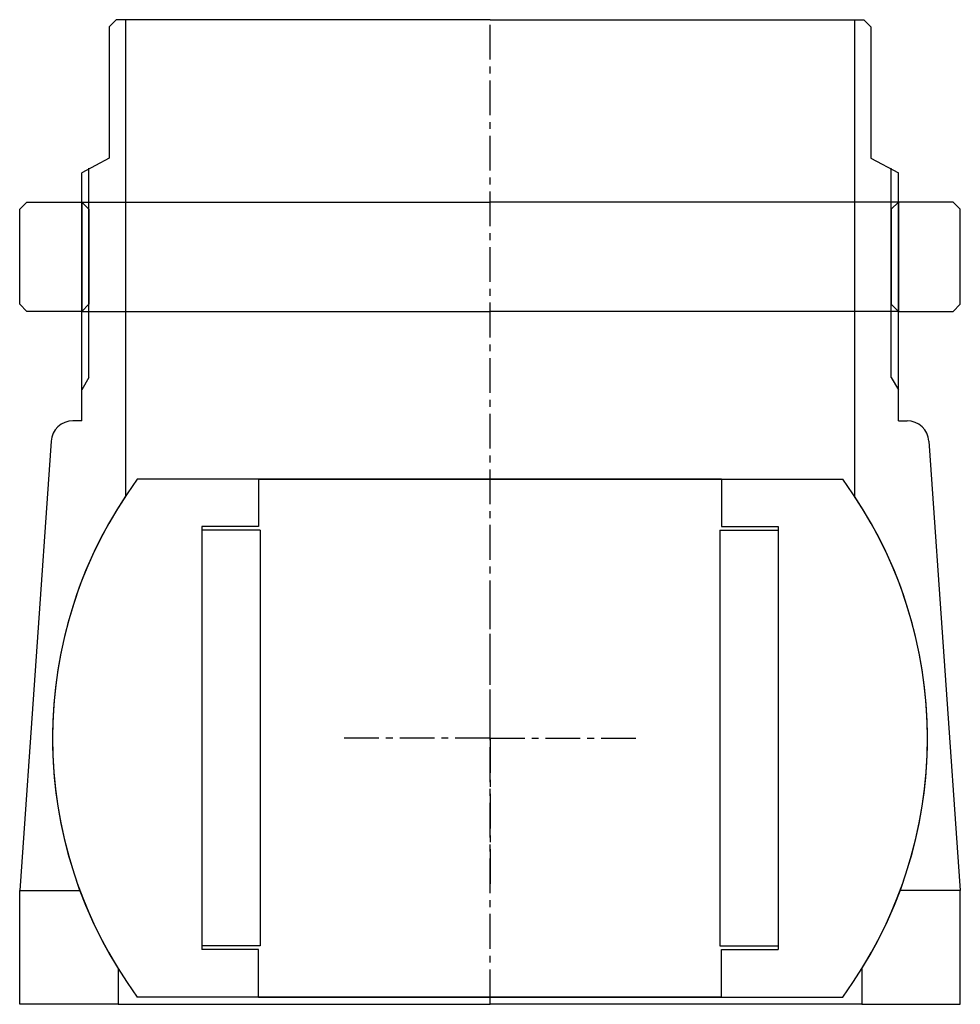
# Model space of a CAD drawing. Header units: millimetres. Extents: x -64 to 64, y 0 to 135.
import ezdxf

# ---------------------------------------------------------------- set-up
doc = ezdxf.new("R2010")
doc.units = ezdxf.units.MM
doc.header["$LTSCALE"] = 0.15
doc.header["$MEASUREMENT"] = 0
doc.linetypes.add('CENTER', pattern=[50.8, 31.75, -6.35, 6.35, -6.35])
doc.layers.get('0').update_dxf_attribs({"linetype": 'CONTINUOUS'})
doc.layers.add('CENTER', color=1, linetype='CENTER')

# ---------------------------------------------------------------- blocks, each defined once
blk = doc.blocks.new('5BT-128-120-nut')
for p, q in [((-63.5, 15), (-64.5, 14)), ((-63.5, 15), (-56, 15)), ((-56, 15), (0, 15)), ((-56, 15), (-56, 0)), ((-56, 15), (-55, 14)), ((56, 15), (0, 15)), ((56, 15), (55, 14)), ((63.5, 15), (56, 15)), ((56, 15), (56, 0)), ((63.5, 15), (64.5, 14)), ((-64.5, 1), (-64.5, 14)), ((-55, 14), (-55, 1)), ((55, 14), (55, 1)), ((64.5, 1), (64.5, 14)), ((-63.5, 0), (-64.5, 1)), ((-56, 0), (-63.5, 0)), ((-55, 1), (-56, 0)), ((-56, 0), (0, 0)), ((56, 0), (0, 0)), ((55, 1), (56, 0)), ((56, 0), (63.5, 0)), ((63.5, 0), (64.5, 1))]:
    blk.add_line(p, q)
blk = doc.blocks.new('5BT-128-120-house')
for p, q in [((-51.25, 98.5), (-52.25, 97.5)), ((-52.25, 97.5), (-52.25, 79.5)), ((-50, 98.5), (-51.25, 98.5)), ((-50, 98.5), (-50, 33.17)), ((0, 98.5), (-50, 98.5)), ((0, 98.5), (50, 98.5)), ((50, 98.5), (50, 33.17)), ((50, 98.5), (51.25, 98.5)), ((51.25, 98.5), (52.25, 97.5)), ((52.25, 97.5), (52.25, 79.5)), ((-52.25, 79.5), (-56, 77.5)), ((52.25, 79.5), (56, 77.5)), ((-56, 43.5), (-56, 77.5)), ((-55, 49.43), (-55, 78.12)), ((55, 49.43), (55, 78.12)), ((56, 43.5), (56, 77.5)), ((-55, 49.43), (-56, 47.74)), ((55, 49.43), (56, 47.74)), ((-56, 43.5), (-57.2, 43.5)), ((56, 43.5), (57.2, 43.5)), ((-60.19, 40.69), (-64.5, -20.9)), ((60.19, 40.69), (64.5, -20.9)), ((-64.5, -36.5), (-64.5, -20.9)), ((-64.5, -20.9), (-56.28, -20.9)), ((64.5, -20.9), (56.28, -20.9)), ((64.5, -36.5), (64.5, -20.9)), ((-51, -31.61), (-51, -36.5)), ((51, -31.61), (51, -36.5)), ((-51, -36.5), (-64.5, -36.5)), ((-51, -36.5), (0, -36.5)), ((51, -36.5), (0, -36.5)), ((51, -36.5), (64.5, -36.5))]:
    blk.add_line(p, q)
for centre, radius, start, end in [((-57.2, 40.5), 3, 89.9974, 176.3089), ((57.2, 40.5), 3, 3.6915, 90), ((0, 0), 60, 146.4427, 211.7883), ((0, 0), 60, 328.2117, 33.5573)]:
    blk.add_arc(centre, radius, start, end)
at = {"layer": 'CENTER'}
blk.add_line((0, -36.5), (0, 98.5), dxfattribs=at)
blk = doc.blocks.new('Ball-120-63')
for p, q in [((0, 35.5), (-48.37, 35.5)), ((-31.75, 35.5), (0, 35.5)), ((-31.75, 35.5), (-31.75, 29)), ((31.75, 35.5), (0, 35.5)), ((0, 35.5), (48.37, 35.5)), ((31.75, 35.5), (31.75, 29)), ((-39.5, 29), (-39.5, -29)), ((-31.75, 29), (-39.5, 29)), ((-31.5, 28.5), (-39.5, 28.5)), ((-31.5, 28.5), (-31.5, -28.5)), ((31.5, 28.5), (31.5, -28.5)), ((31.5, 28.5), (39.5, 28.5)), ((31.75, 29), (39.5, 29)), ((39.5, 29), (39.5, -29)), ((-31.5, -28.5), (-39.5, -28.5)), ((-31.75, -29), (-39.5, -29)), ((-31.75, -35.5), (-31.75, -29)), ((31.5, -28.5), (39.5, -28.5)), ((31.75, -35.5), (31.75, -29)), ((31.75, -29), (39.5, -29)), ((0, -35.5), (-48.37, -35.5)), ((-31.75, -35.5), (0, -35.5)), ((0, -35.5), (-31.75, -35.5)), ((0, -35.5), (31.75, -35.5)), ((31.75, -35.5), (0, -35.5)), ((0, -35.5), (48.37, -35.5))]:
    blk.add_line(p, q)
for start, end in [(143.7246, 216.2754), (323.7246, 36.2754)]:
    blk.add_arc((0, 0), 60, start, end)
at = {"layer": 'CENTER'}
for q in [(0, 20), (0, -20), (-20, 0), (20, 0)]:
    blk.add_line((0, 0), q, dxfattribs=at)

msp = doc.modelspace()

# ---------------------------------------------------------------- block references
for name, p in [('5BT-128-120-house', (0, 36.5)), ('5BT-128-120-nut', (0, 95)), ('Ball-120-63', (0, 36.5))]:
    msp.add_blockref(name, p)

doc.saveas('drawing.dxf')
